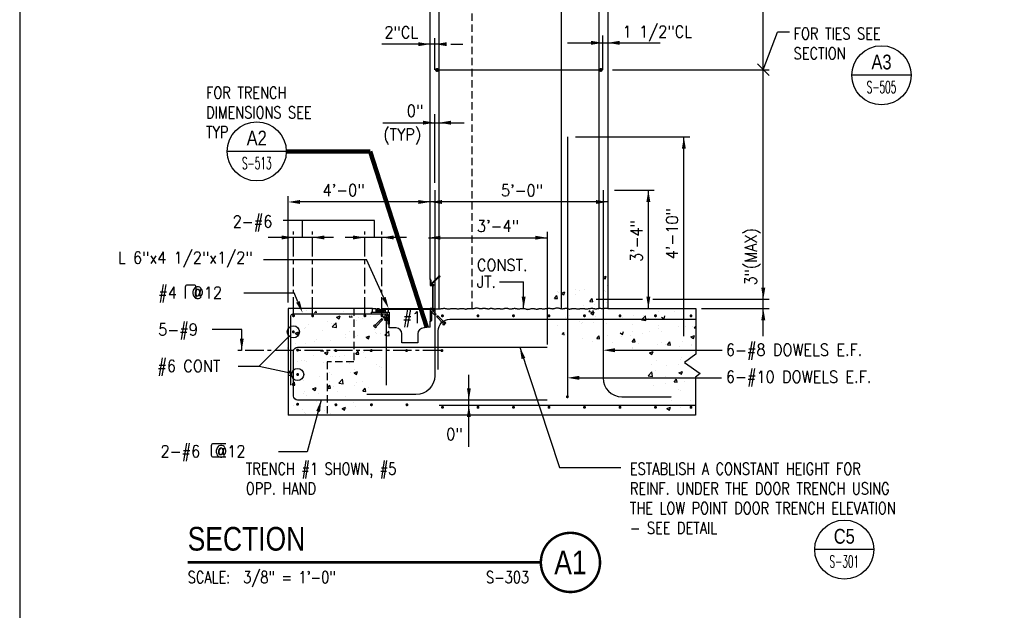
# Model space of a CAD drawing. Header units: inches. Extents: x -9715 to 32893, y -15613 to -1138.
# Tile 79 of 256: x 8929 to 9262, y -9046 to -8847. Entities that reach past the tile are written whole.
import ezdxf
from ezdxf.enums import TextEntityAlignment as Align

# ---------------------------------------------------------------- set-up
doc = ezdxf.new("R2010")
doc.units = ezdxf.units.IN
doc.header["$MEASUREMENT"] = 0
doc.linetypes.add('CENTER', pattern=[2, 1.25, -0.25, 0.25, -0.25])
doc.linetypes.add('HIDDEN', pattern=[0.375, 0.25, -0.125])
doc.layers.get('0').update_dxf_attribs({"color": 252})
doc.layers.get('DEFPOINTS').update_dxf_attribs({"color": 11})
for name, color, linetype in [('S-ANNO-SYMB', 2, 'Continuous'), ('S-ANNO-TEXT', 2, 'Continuous'), ('S1', 2, 'Continuous'), ('S2', 7, 'Continuous'), ('S3', 4, 'Continuous'), ('S5', 1, 'Continuous'), ('S5R', 1, 'Continuous'), ('S6', 1, 'Continuous'), ('S7', 2, 'Continuous'), ('S7R', 2, 'Continuous')]:
    doc.layers.add(name, color=color, linetype=linetype)
doc.styles.add('125', font='romans.shx', dxfattribs={"width": 0.8, "height": 2})
doc.styles.add('DIM', font='ROMANS.shx', dxfattribs={"width": 0.8})
doc.styles.add('FT', font='ROMANS.shx', dxfattribs={"width": 0.8, "height": 0.125})
doc.styles.add('ROMANS', font='ROMANS.shx', dxfattribs={"width": 0.8})
doc.styles.get("Standard").update_dxf_attribs({"font": 'romans.shx', "width": 0.8})
doc.styles.add('TITTEXTL', font='swiss.ttf', dxfattribs={"width": 0.8})
doc.styles.add('TT', font='swiss.ttf', dxfattribs={"width": 0.8, "height": 0.25})
doc.dimstyles.get("Standard").update_dxf_attribs({"dimtxt": 0.18, "dimasz": 0.18, "dimexe": 0.18, "dimexo": 0.0625, "dimgap": 0.09, "dimtad": 0, "dimtih": 1, "dimtoh": 1, "dimdec": 4, "dimzin": 0, "dimdsep": 46, "dimtxsty": 'Standard', "dimcen": 0.09, "dimadec": 0, "dimazin": 0, "dimtfac": 1, "dimtdec": 4, "dimtofl": 0, "dimtmove": 0, "dimatfit": 3, "dimfxl": 1, "dimtolj": 1, "dimtzin": 0, "dimarcsym": 0})

# ---------------------------------------------------------------- blocks, each defined once
blk = doc.blocks.new('*X210')
at = {"color": 0}
for p, q in [((2653.48, 1176.07), (2653.48, 1176.07)), ((2669.53, 1174.78), (2669.53, 1174.78)), ((2678.07, 1172.99), (2679.55, 1174.75)), ((2679.88, 1172.99), (2679.55, 1174.75)), ((2680.17, 1174.94), (2680.17, 1174.94)), ((2700.36, 1168.5), (2703.86, 1169.85)), ((2700.36, 1168.5), (2702.85, 1166.83)), ((2702.85, 1166.82), (2703.87, 1169.84)), ((2706.86, 1173.81), (2706.86, 1173.81)), ((2713, 1168.74), (2713.97, 1169.89)), ((2713, 1168.74), (2715.99, 1168.48)), ((2715.99, 1168.48), (2715.73, 1169.89)), ((2734.96, 1169.57), (2734.96, 1169.57)), ((2745.82, 1168.61), (2745.82, 1168.61)), ((2748.87, 1165.61), (2750.95, 1168.09)), ((2750.95, 1168.09), (2751.28, 1168.48)), ((2751.85, 1165.34), (2751.28, 1168.48)), ((2659.42, 1159.62), (2659.42, 1159.62)), ((2668.92, 1158.14), (2668.92, 1158.14)), ((2671.93, 1161.27), (2671.93, 1161.27)), ((2690.87, 1163.76), (2690.87, 1163.76)), ((2694.89, 1161.88), (2694.89, 1161.88)), ((2695.94, 1158.59), (2699.83, 1162.65)), ((2695.94, 1158.59), (2700.39, 1157.9)), ((2697.29, 1161.95), (2697.29, 1161.95)), ((2700.39, 1157.9), (2699.84, 1162.65)), ((2720.56, 1165.4), (2720.56, 1165.4)), ((2722.45, 1167.92), (2722.45, 1167.92)), ((2726.45, 1166.95), (2726.45, 1166.95)), ((2748.87, 1165.61), (2750.95, 1165.42)), ((2750.95, 1165.42), (2751.85, 1165.34)), ((2658.35, 1152.38), (2661.85, 1153.72)), ((2658.35, 1152.38), (2660.84, 1150.7)), ((2659.68, 1156.24), (2659.68, 1156.24)), ((2660.84, 1150.7), (2661.85, 1153.72)), ((2668.13, 1156.94), (2668.13, 1156.94)), ((2686.37, 1155.11), (2686.37, 1155.11)), ((2709.27, 1150.97), (2709.27, 1150.97)), ((2709.29, 1148.2), (2709.29, 1148.2)), ((2713.06, 1153.98), (2713.06, 1153.98)), ((2719.95, 1148.76), (2719.95, 1148.76)), ((2721.81, 1149.84), (2721.81, 1149.84)), ((2730.21, 1148.37), (2733.71, 1149.72)), ((2730.21, 1148.37), (2732.7, 1146.69)), ((2732.7, 1146.69), (2733.71, 1149.71)), ((2738.43, 1155.98), (2738.43, 1155.98)), ((2739.76, 1152.86), (2739.76, 1152.86)), ((2740.75, 1152.34), (2740.75, 1152.34)), ((2745.21, 1151.96), (2745.21, 1151.96)), ((2749.3, 1150.32), (2750.95, 1152.03)), ((2749.3, 1150.32), (2750.95, 1150.06)), ((2750.95, 1152.03), (2753.2, 1154.37)), ((2750.95, 1150.06), (2753.75, 1149.63)), ((2753.75, 1149.62), (2753.2, 1154.37)), ((2766.45, 1151.73), (2766.45, 1151.73)), ((2658.78, 1141.55), (2658.78, 1141.55)), ((2668.31, 1141.49), (2668.31, 1141.49)), ((2677.72, 1144.04), (2677.72, 1144.04)), ((2680.11, 1145.96), (2680.11, 1145.96)), ((2694.28, 1145.24), (2694.28, 1145.24)), ((2757.52, 1138.48), (2757.52, 1138.48)), ((2651.2, 1137.15), (2651.17, 1137.31)), ((2651.17, 1137.15), (2651.2, 1137.15)), ((2676.64, 1129.56), (2676.64, 1129.56)), ((2684.08, 1134.27), (2684.58, 1134.87)), ((2684.08, 1134.27), (2687.07, 1134.01)), ((2687.07, 1134.01), (2686.91, 1134.87)), ((2688.2, 1132.25), (2691.7, 1133.59)), ((2688.2, 1132.25), (2690.68, 1130.57)), ((2690.69, 1130.57), (2691.7, 1133.59)), ((2693.67, 1128.59), (2693.67, 1128.59)), ((2696.14, 1128.48), (2696.14, 1128.48)), ((2699.2, 1128.47), (2699.2, 1128.47)), ((2703.33, 1128.43), (2703.33, 1128.43)), ((2708.66, 1130.12), (2708.66, 1130.12)), ((2719.35, 1132.12), (2719.35, 1132.12)), ((2719.94, 1131.13), (2722.35, 1134.01)), ((2719.94, 1131.13), (2722.93, 1130.87)), ((2722.93, 1130.87), (2722.35, 1134)), ((2727.59, 1132.62), (2727.59, 1132.62)), ((2728.36, 1133.47), (2728.36, 1133.47)), ((2660.49, 1123.97), (2660.49, 1123.97)), ((2664.56, 1124.32), (2664.56, 1124.32)), ((2667.7, 1124.85), (2667.7, 1124.85)), ((2670.05, 1123.46), (2670.05, 1123.46)), ((2687.18, 1122.85), (2687.18, 1122.85)), ((2713.87, 1121.72), (2713.87, 1121.72)), ((2730.02, 1127.31), (2730.02, 1127.31)), ((2740.56, 1120.59), (2740.56, 1120.59)), ((2743.99, 1118.67), (2743.99, 1118.67)), ((2651.17, 1111.93), (2653.1, 1113.94)), ((2651.17, 1109.58), (2653.65, 1109.2)), ((2653.65, 1109.19), (2653.1, 1113.94)), ((2667.1, 1108.2), (2667.1, 1108.2)), ((2682.99, 1108.76), (2682.99, 1108.76)), ((2693.07, 1111.95), (2693.07, 1111.95)), ((2695.5, 1110.4), (2695.5, 1110.4)), ((2714.44, 1112.9), (2714.44, 1112.9)), ((2718.04, 1112.11), (2721.54, 1113.46)), ((2718.04, 1112.11), (2720.53, 1110.44)), ((2718.74, 1115.47), (2718.74, 1115.47)), ((2720.53, 1110.43), (2721.54, 1113.46)), ((2746.02, 1117.05), (2746.02, 1117.05)), ((2651.41, 1104.6), (2651.41, 1104.6)), ((2655.15, 1099.8), (2656.79, 1101.75)), ((2655.15, 1099.8), (2656.79, 1099.66)), ((2656.79, 1101.75), (2657.56, 1102.67)), ((2656.79, 1099.66), (2658.14, 1099.54)), ((2658.14, 1099.54), (2657.56, 1102.67)), ((2666.69, 1104.15), (2666.69, 1104.15)), ((2691.01, 1096.66), (2693.42, 1099.53)), ((2693.38, 1103.02), (2693.38, 1103.02)), ((2694, 1096.4), (2693.43, 1099.53)), ((2697.14, 1098.63), (2697.14, 1098.63)), ((2702.57, 1101.61), (2706.46, 1105.67)), ((2702.57, 1101.61), (2707.02, 1100.92)), ((2707.02, 1100.92), (2706.46, 1105.67)), ((2718.13, 1098.83), (2718.13, 1098.83)), ((2720.07, 1101.89), (2720.07, 1101.89)), ((2726.3, 1103.64), (2726.3, 1103.64)), ((2666.49, 1091.56), (2666.49, 1091.56)), ((2667.98, 1093.63), (2667.98, 1093.63)), ((2669.83, 1089.04), (2669.83, 1089.04)), ((2676.03, 1095.99), (2679.53, 1097.33)), ((2676.03, 1095.99), (2678.52, 1094.31)), ((2678.52, 1094.31), (2679.53, 1097.33)), ((2682.35, 1090.68), (2682.35, 1090.68)), ((2691.01, 1096.66), (2694, 1096.4)), ((2692.46, 1095.31), (2692.46, 1095.31)), ((2701.29, 1093.18), (2701.29, 1093.18)), ((2726.88, 1093.52), (2729.29, 1096.4)), ((2726.88, 1093.52), (2729.87, 1093.26)), ((2729.87, 1093.26), (2729.29, 1096.4)), ((2732.86, 1097.33), (2732.86, 1097.33)), ((2656.95, 1078.6), (2656.95, 1078.6)), ((2679.96, 1082.65), (2679.96, 1082.65)), ((2691.85, 1078.66), (2691.85, 1078.66)), ((2709.12, 1087.66), (2709.12, 1087.66)), ((2717.52, 1082.18), (2717.52, 1082.18)), ((2656.68, 1069.31), (2656.68, 1069.31)), ((2665.88, 1074.91), (2665.88, 1074.91)), ((2667.49, 1071.88), (2667.49, 1071.88)), ((2669.2, 1070.96), (2669.2, 1070.96)), ((2683.64, 1077.47), (2683.64, 1077.47)), ((2688.13, 1073.46), (2688.13, 1073.46)), ((2694.19, 1070.75), (2694.19, 1070.75)), ((2705.88, 1075.86), (2709.38, 1077.2)), ((2705.88, 1075.86), (2708.36, 1074.18)), ((2708.37, 1074.18), (2709.38, 1077.2)), ((2710.33, 1076.34), (2710.33, 1076.34)), ((2719.71, 1077.61), (2719.71, 1077.61))]:
    blk.add_line(p, q, dxfattribs=at)
blk = doc.blocks.new('*X211')
at = {"color": 0}
for p, q in [((2970.44, 1209), (2973.61, 1210.22)), ((2970.44, 1208.65), (2972.6, 1207.2)), ((2972.6, 1207.19), (2973.61, 1210.22)), ((2974.57, 1201.11), (2974.57, 1201.11)), ((2921.24, 1187.53), (2923.65, 1190.4)), ((2924.23, 1187.26), (2923.65, 1190.4)), ((2924.06, 1194.46), (2924.06, 1194.46)), ((2925.58, 1193.3), (2925.58, 1193.3)), ((2928.1, 1192.75), (2931.6, 1194.09)), ((2928.1, 1192.75), (2930.59, 1191.07)), ((2930.59, 1191.07), (2931.6, 1194.09)), ((2942.54, 1191.01), (2942.54, 1191.01)), ((2942.99, 1196.95), (2942.99, 1196.95)), ((2946.28, 1195.93), (2946.28, 1195.93)), ((2951.25, 1196.82), (2951.25, 1196.82)), ((2971.7, 1196.02), (2971.7, 1196.02)), ((2972.97, 1194.8), (2972.97, 1194.8)), ((2921.24, 1187.53), (2924.23, 1187.27)), ((2950.64, 1180.17), (2950.64, 1180.17)), ((2957.11, 1184.39), (2959.52, 1187.26)), ((2957.11, 1184.39), (2960.09, 1184.13)), ((2960.1, 1184.13), (2959.52, 1187.26)), ((2961.42, 1181.39), (2961.42, 1181.39)), ((2973.94, 1183.04), (2973.94, 1183.04)), ((2932.48, 1168.51), (2932.48, 1168.51)), ((2936.54, 1170.38), (2936.54, 1170.38)), ((2956.12, 1174.19), (2957.01, 1175.12)), ((2956.12, 1174.19), (2960.57, 1173.5)), ((2957.94, 1172.62), (2961.45, 1173.96)), ((2957.94, 1172.62), (2960.43, 1170.94)), ((2960.57, 1173.5), (2960.37, 1175.23)), ((2960.43, 1170.94), (2961.45, 1173.96)), ((2961.64, 1173.51), (2961.64, 1173.51)), ((2963.23, 1169.25), (2963.23, 1169.25)), ((2989.92, 1168.12), (2989.92, 1168.12)), ((3001.26, 1170.48), (3001.26, 1170.48)), ((3010.05, 1166.51), (3013.38, 1169.98)), ((3011.3, 1169.97), (3011.3, 1169.97)), ((3013.78, 1166.51), (3013.38, 1169.97)), ((3023.81, 1171.62), (3023.81, 1171.62)), ((3026.93, 1174), (3026.93, 1174)), ((3029.8, 1168.61), (3032.29, 1166.93)), ((3032.29, 1166.93), (3033.3, 1169.95)), ((3042.75, 1174.11), (3042.75, 1174.11)), ((3052.19, 1177.2), (3052.19, 1177.2)), ((2924.36, 1160.01), (2924.36, 1160.01)), ((2947.08, 1163.66), (2947.08, 1163.66)), ((2948.26, 1161.67), (2948.26, 1161.67)), ((2950.03, 1163.53), (2950.03, 1163.53)), ((2960.78, 1163.32), (2960.78, 1163.32)), ((2973.77, 1162.53), (2973.77, 1162.53)), ((2975.29, 1166.73), (2975.29, 1166.73)), ((2979.72, 1165.81), (2979.72, 1165.81)), ((3000.47, 1161.41), (3000.47, 1161.41)), ((3009.48, 1165.92), (3010.05, 1166.51)), ((3009.48, 1165.92), (3013.93, 1165.23)), ((3013.93, 1165.23), (3013.78, 1166.51)), ((3016.61, 1166.99), (3016.61, 1166.99)), ((3027.16, 1160.28), (3027.16, 1160.28)), ((3043.31, 1165.87), (3043.31, 1165.87)), ((3047.05, 1158.7), (3047.05, 1158.7)), ((3051.58, 1160.55), (3051.58, 1160.55)), ((3053.85, 1159.15), (3053.85, 1159.15)), ((3061.17, 1158.54), (3061.17, 1158.54)), ((3062.85, 1157.64), (3064.46, 1159.33)), ((2929.03, 1150.93), (2930.59, 1152.79)), ((2931.04, 1150.38), (2930.59, 1152.79)), ((2964.04, 1146.78), (2966.45, 1149.65)), ((2967.03, 1146.52), (2966.45, 1149.65)), ((2974.68, 1150.08), (2974.68, 1150.08)), ((2987.79, 1152.49), (2990.28, 1150.81)), ((2988.73, 1148.69), (2988.73, 1148.69)), ((2990.28, 1150.81), (2991.29, 1153.83)), ((2998.14, 1150.25), (2998.14, 1150.25)), ((3000.65, 1153.83), (3000.65, 1153.83)), ((3010.66, 1151.89), (3010.66, 1151.89)), ((3017.89, 1153.69), (3017.89, 1153.69)), ((3026.32, 1157.35), (3026.32, 1157.35)), ((3029.6, 1154.39), (3029.6, 1154.39)), ((3059.65, 1148.48), (3063.15, 1149.83)), ((3059.65, 1148.48), (3062.13, 1146.8)), ((3062.13, 1146.8), (3063.15, 1149.82)), ((3062.85, 1157.64), (3064.46, 1157.39)), ((2949.43, 1146.88), (2949.43, 1146.88)), ((2959.57, 1143.68), (2959.57, 1143.68)), ((2964.04, 1146.78), (2967.03, 1146.52)), ((2966.56, 1146.09), (2966.56, 1146.09)), ((2979.98, 1142.71), (2979.98, 1142.71)), ((2999.91, 1143.64), (3002.32, 1146.52)), ((2999.91, 1143.64), (3002.89, 1143.38)), ((3002.9, 1143.38), (3002.32, 1146.51)), ((3006.67, 1141.58), (3006.67, 1141.58)), ((3025.72, 1140.71), (3025.72, 1140.71)), ((3029.87, 1142.71), (3029.87, 1142.71)), ((3033.36, 1140.45), (3033.36, 1140.45)), ((3035.77, 1140.51), (3038.18, 1143.38)), ((3035.77, 1140.51), (3038.76, 1140.24)), ((3038.76, 1140.24), (3038.18, 1143.38)), ((3048.02, 1138.82), (3048.02, 1138.82)), ((3050.97, 1143.91), (3050.97, 1143.91)), ((3059.03, 1147.72), (3059.03, 1147.72)), ((3060.05, 1139.32), (3060.05, 1139.32)), ((3060.54, 1140.47), (3060.54, 1140.47)), ((3000.04, 1137.19), (3000.04, 1137.19)), ((3000.71, 1137.71), (3000.71, 1137.71)), ((3016.44, 1134.67), (3016.44, 1134.67)), ((3017.63, 1132.35), (3021.14, 1133.7)), ((3017.63, 1132.35), (3020.12, 1130.68)), ((3020.12, 1130.67), (3021.14, 1133.7)), ((3019.81, 1120.21), (3019.81, 1120.21)), ((3025.11, 1124.06), (3025.11, 1124.06)), ((3034.87, 1119.1), (3034.87, 1119.1)), ((3047.38, 1120.75), (3047.38, 1120.75)), ((3048.97, 1125.22), (3048.97, 1125.22)), ((3050.36, 1127.26), (3050.36, 1127.26)), ((3016.11, 1108.94), (3020.01, 1112.99)), ((3016.11, 1108.94), (3020.56, 1108.25)), ((3020.56, 1108.24), (3020.01, 1112.99)), ((3023.62, 1114.9), (3023.62, 1114.9)), ((3034.16, 1108.19), (3034.16, 1108.19)), ((3047.48, 1112.22), (3050.98, 1113.57)), ((3047.48, 1112.22), (3049.97, 1110.55)), ((3049.75, 1110.62), (3049.75, 1110.62)), ((3049.97, 1110.54), (3050.98, 1113.57)), ((3050.31, 1113.77), (3050.31, 1113.77)), ((3021.71, 1099.38), (3021.71, 1099.38)), ((3024.5, 1107.42), (3024.5, 1107.42)), ((3034.23, 1101.03), (3034.23, 1101.03)), ((3042.71, 1102.9), (3045.12, 1105.77)), ((3042.71, 1102.9), (3045.7, 1102.63)), ((3045.7, 1102.63), (3045.12, 1105.77)), ((3053.17, 1103.52), (3053.17, 1103.52)), ((3060.85, 1107.06), (3060.85, 1107.06)), ((3040.36, 1088.36), (3040.36, 1088.36)), ((3046.9, 1095.38), (3046.9, 1095.38)), ((3049.15, 1093.97), (3049.15, 1093.97)), ((3040.01, 1083.8), (3040.01, 1083.8)), ((3058.89, 1084.4), (3058.89, 1084.4)), ((3035.31, 1075.97), (3038.82, 1077.31)), ((3035.31, 1075.97), (3037.8, 1074.29)), ((3037.8, 1074.29), (3038.82, 1077.31)), ((3048.54, 1077.33), (3048.54, 1077.33))]:
    blk.add_line(p, q, dxfattribs=at)
blk = doc.blocks.new('SECTION_INFO')
at = {"style": 'TT', "width": 0.8}
blk.add_attdef('SECTION_TITLE', text='', height=0.25, dxfattribs=at).set_placement((0, 0.375), align=Align.TOP_LEFT)
at = {"style": 'FT', "width": 0.8}
blk.add_attdef('SCALE', (0, -0.21875), '', height=0.125, dxfattribs=at)
blk = doc.blocks.new('T-BULB_R')
at = {"const_width": 0.02604}
for points in [[(0.625, 0, 1), (0, 0, 1)], [(0.625, 0, -1), (0, 0, -1)]]:
    blk.add_lwpolyline(points, format="xyb", dxfattribs=at)
at = {"style": 'TT', "width": 0.8}
blk.add_attdef('SECTION_#', text='', height=0.25, dxfattribs=at).set_placement((0.3125, 0), align=Align.MIDDLE)
at = {"style": 'FT', "width": 0.8}
blk.add_attdef('SHEET_FROM', text='', height=0.125, dxfattribs=at).set_placement((-0.125, -0.21875), align=Align.RIGHT)
blk = doc.blocks.new('Anno_Section_A2')
at = {"color": 0, "linetype": 'ByBlock', "lineweight": -2}
blk.add_line((2.5, 0), (-2.5, 0), dxfattribs=at)
blk.add_circle((0, 0), 2.5, dxfattribs=at)
at = {"color": 0, "linetype": 'ByBlock', "lineweight": -2, "style": 'ROMANS', "width": 0.8}
blk.add_attdef('NUMBER', text='', height=1, dxfattribs=at).set_placement((0, 0.5), align=Align.CENTER)
blk.add_attdef('SHEET', text='', height=0.75, dxfattribs=at).set_placement((0, -0.5), align=Align.TOP_CENTER)
blk = doc.blocks.new('*X401')
at = {"color": 0}
for p, q in [((3511.5, 1979.1), (3514.8, 1982.4)), ((3511.6, 1980.3), (3513.6, 1982.3)), ((3512.2, 1977.5), (3516.4, 1981.7)), ((3512.7, 1977), (3516.9, 1981.2)), ((3514.4, 1976.4), (3517.5, 1979.5)), ((3515.8, 1976.7), (3517.2, 1978.1))]:
    blk.add_line(p, q, dxfattribs=at)
blk = doc.blocks.new('*X400')
at = {"color": 0}
for p, q in [((3517.5, 1988.4), (3520.3, 1991.2)), ((3517.9, 1986.6), (3522, 1990.7)), ((3518.4, 1986), (3522.7, 1990.2)), ((3519.9, 1985.2), (3523.4, 1988.8)), ((3521, 1985.2), (3523.4, 1987.7))]:
    blk.add_line(p, q, dxfattribs=at)

msp = doc.modelspace()

# ---------------------------------------------------------------- linework, layer by layer
at = {"layer": 'DEFPOINTS'}
msp.add_lwpolyline([(8928.87507, -9164.20578), (9888.87507, -9164.20578), (9888.87507, -8508.86178), (8928.87507, -8508.86178)], close=True, dxfattribs=at)
at = {"layer": 'S-ANNO-SYMB', "const_width": 0.896}
msp.add_lwpolyline([(8985.65015, -9030.21617), (9105.01709, -9030.21617)], dxfattribs=at)
at = {"layer": 'S-ANNO-TEXT', "ltscale": 20}
for points in [[(8984.96189, -8941.04364), (8984.96189, -8937.02554, -0.414213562), (8985.62856, -8936.35887), (8987.7231, -8936.35887, -0.414213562), (8988.38977, -8937.02554), (8988.38977, -8941.04364)], [(8998.55317, -8994.68815), (8994.39785, -8994.68815, -0.414213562), (8993.73118, -8994.02148), (8993.73118, -8990.65281, -0.414213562), (8994.39785, -8989.98614), (8998.55317, -8989.98614)]]:
    msp.add_lwpolyline(points, format="xyb", dxfattribs=at)
at = {"layer": 'S1', "color": 3}
for p, q in [((9127.5967, -8762.49847), (9127.5967, -8944.38674)), ((9019.5967, -8944.38674), (9019.5967, -8980.38674)), ((9048.0946, -8944.38674), (9019.5967, -8944.38674)), ((9067.5967, -8944.63838), (9068.59271, -8944.63838)), ((9127.5967, -8944.38674), (9157.35999, -8944.38674)), ((9157.28297, -8980.38674), (9019.5967, -8980.38674))]:
    msp.add_line(p, q, dxfattribs=at)
at = {"layer": 'S1', "linetype": 'HIDDEN', "ltscale": 10}
msp.add_line((9032.76857, -8962.38674), (9032.76857, -8980.38674), dxfattribs=at)
at = {"layer": 'S1', "color": 3}
for points in [[(9067.5967, -8934.57278), (9067.5967, -8702.18361), (9127.5967, -8702.18361), (9127.5967, -8739.19924)], [(9067.5967, -8950.71486), (9067.5967, -8948.66462)], [(9063.43263, -8956.02736), (9058.07326, -8956.02736)]]:
    msp.add_lwpolyline(points, dxfattribs=at)
at = {"layer": 'S1', "linetype": 'HIDDEN', "ltscale": 10}
for points in [[(9081.70607, -8702.18361), (9081.70607, -8944.44264)], [(9041.76857, -8944.38674), (9041.76857, -8962.38674), (9032.76857, -8962.38674)]]:
    msp.add_lwpolyline(points, dxfattribs=at)
at = {"layer": 'S1', "color": 1}
msp.add_lwpolyline([(9068.59394, -8944.39164), (9068.67865, -8944.3886), (9068.89118, -8944.39647), (9069.09913, -8944.41713), (9069.30439, -8944.44612), (9069.50884, -8944.47902), (9069.71437, -8944.51139), (9069.92286, -8944.53877), (9070.1362, -8944.55673), (9070.35627, -8944.56084), (9070.58424, -8944.54815), (9070.8184, -8944.52173), (9071.05634, -8944.48616), (9071.29562, -8944.44601), (9071.53382, -8944.40587), (9071.76852, -8944.3703), (9071.9973, -8944.34388), (9072.21773, -8944.33118), (9072.42813, -8944.33531), (9072.62977, -8944.35343), (9072.82469, -8944.38124), (9073.01488, -8944.41443), (9073.20239, -8944.4487), (9073.38922, -8944.47974), (9073.5774, -8944.50325), (9073.76895, -8944.51491), (9073.96539, -8944.51177), (9074.16627, -8944.49625), (9074.37065, -8944.47212), (9074.5776, -8944.44314), (9074.78615, -8944.41309), (9074.99538, -8944.38573), (9075.20435, -8944.36482), (9075.4121, -8944.35415), (9075.61792, -8944.35628), (9075.82198, -8944.36904), (9076.02471, -8944.38907), (9076.22649, -8944.413), (9076.42773, -8944.43747), (9076.62883, -8944.45911), (9076.83021, -8944.47456), (9077.03226, -8944.48046), (9077.23509, -8944.47458), (9077.43766, -8944.45929), (9077.63861, -8944.43807), (9077.8366, -8944.41443), (9078.03027, -8944.39187), (9078.2183, -8944.37388), (9078.39932, -8944.36397), (9078.57199, -8944.36563), (9078.73532, -8944.38111), (9078.88977, -8944.40762), (9079.03614, -8944.44112), (9079.17524, -8944.47759), (9079.30788, -8944.51298), (9079.43485, -8944.54326), (9079.55699, -8944.56438), (9079.67508, -8944.57232), (9079.79014, -8944.56438), (9079.90399, -8944.54326), (9080.01865, -8944.51298), (9080.13614, -8944.47759), (9080.25847, -8944.44112), (9080.38767, -8944.40762), (9080.52576, -8944.38111), (9080.67475, -8944.36563), (9080.83584, -8944.3639), (9081.0069, -8944.37335), (9081.18496, -8944.39005), (9081.36706, -8944.41013), (9081.55023, -8944.42966), (9081.73152, -8944.44475), (9081.90796, -8944.45151), (9082.0766, -8944.44601), (9082.23531, -8944.42574), (9082.3854, -8944.39362), (9082.52904, -8944.35397), (9082.66836, -8944.31109), (9082.80553, -8944.26928), (9082.9427, -8944.23286), (9083.08202, -8944.20613), (9083.22565, -8944.19339), (9083.37527, -8944.19754), (9083.53069, -8944.21582), (9083.69122, -8944.24405), (9083.85619, -8944.27808), (9084.02494, -8944.31371), (9084.19678, -8944.34679), (9084.37104, -8944.37315), (9084.54706, -8944.3886), (9084.72422, -8944.3903), (9084.90219, -8944.3807), (9085.08069, -8944.36357), (9085.25947, -8944.34267), (9085.43825, -8944.32176), (9085.61675, -8944.30463), (9085.79472, -8944.29503), (9085.97188, -8944.29673), (9086.14783, -8944.31219), (9086.32163, -8944.33854), (9086.49219, -8944.37162), (9086.65844, -8944.40726), (9086.81931, -8944.44128), (9086.97371, -8944.46951), (9087.12058, -8944.48779), (9087.25882, -8944.49194), (9087.38791, -8944.47927), (9087.50946, -8944.45301), (9087.62562, -8944.41787), (9087.73855, -8944.37855), (9087.8504, -8944.33977), (9087.96333, -8944.30624), (9088.0795, -8944.28267), (9088.20104, -8944.27377), (9088.32971, -8944.2827), (9088.46551, -8944.30642), (9088.60804, -8944.34038), (9088.7569, -8944.37999), (9088.91168, -8944.42067), (9089.07199, -8944.45785), (9089.23741, -8944.48696), (9089.40755, -8944.50343), (9089.58175, -8944.50412), (9089.75837, -8944.49176), (9089.93553, -8944.47052), (9090.11134, -8944.44458), (9090.28393, -8944.41809), (9090.45139, -8944.39524), (9090.61185, -8944.38019), (9090.76343, -8944.37711), (9090.90502, -8944.38875), (9091.03866, -8944.4121), (9091.16719, -8944.44271), (9091.29343, -8944.47615), (9091.42021, -8944.50798), (9091.55035, -8944.53375), (9091.68669, -8944.54902), (9091.83205, -8944.54936), (9091.98854, -8944.53191), (9092.1554, -8944.5002), (9092.33115, -8944.45933), (9092.5143, -8944.41443), (9092.70338, -8944.37061), (9092.8969, -8944.33298), (9093.09338, -8944.30665), (9093.29135, -8944.29674), (9093.48942, -8944.30663), (9093.68669, -8944.3328), (9093.88234, -8944.37001), (9094.07557, -8944.413), (9094.26557, -8944.45653), (9094.45153, -8944.49535), (9094.63264, -8944.52422), (9094.80809, -8944.53787), (9094.97738, -8944.53276), (9095.14114, -8944.51204), (9095.30032, -8944.48055), (9095.45587, -8944.44314), (9095.60873, -8944.40466), (9095.75983, -8944.36994), (9095.91013, -8944.34383), (9096.06056, -8944.33118), (9096.21218, -8944.33529), (9096.3665, -8944.35325), (9096.52512, -8944.38064), (9096.68967, -8944.413), (9096.86176, -8944.4459), (9097.043, -8944.4749), (9097.23502, -8944.49555), (9097.43942, -8944.50343), (9097.65691, -8944.49562), (9097.8845, -8944.47544), (9098.11828, -8944.44772), (9098.35436, -8944.41731), (9098.58881, -8944.38905), (9098.81775, -8944.36779), (9099.03726, -8944.35837), (9099.24344, -8944.36563), (9099.43363, -8944.39261), (9099.61023, -8944.43507), (9099.77687, -8944.48694), (9099.93717, -8944.54218), (9100.09479, -8944.59473), (9100.25334, -8944.63853), (9100.41648, -8944.66753), (9100.58783, -8944.67567), (9100.77001, -8944.659), (9100.96163, -8944.62202), (9101.16024, -8944.57131), (9101.36344, -8944.51347), (9101.56878, -8944.45509), (9101.77386, -8944.40277), (9101.97625, -8944.3631), (9102.17352, -8944.34267), (9102.36376, -8944.34599), (9102.54714, -8944.36922), (9102.72432, -8944.40645), (9102.89598, -8944.45175), (9103.0628, -8944.49921), (9103.22544, -8944.5429), (9103.38458, -8944.5769), (9103.54089, -8944.59529), (9103.69493, -8944.59394), (9103.84682, -8944.57591), (9103.99656, -8944.54604), (9104.14414, -8944.50917), (9104.28957, -8944.47014), (9104.43284, -8944.43381), (9104.57396, -8944.40502), (9104.71292, -8944.3886), (9104.85009, -8944.38788), (9104.98726, -8944.40008), (9105.12658, -8944.42089), (9105.27021, -8944.44601), (9105.42031, -8944.47113), (9105.57902, -8944.49194), (9105.7485, -8944.50414), (9105.93092, -8944.50343), (9106.12753, -8944.48697), (9106.33614, -8944.45785), (9106.55363, -8944.42067), (9106.77691, -8944.37999), (9107.00288, -8944.34038), (9107.22845, -8944.30643), (9107.45052, -8944.2827), (9107.66598, -8944.27377), (9107.87246, -8944.28261), (9108.07031, -8944.30571), (9108.26062, -8944.33796), (9108.44447, -8944.37425), (9108.62293, -8944.40946), (9108.79708, -8944.43848), (9108.968, -8944.45619), (9109.13677, -8944.4575), (9109.30444, -8944.43906), (9109.47197, -8944.40475), (9109.64031, -8944.36021), (9109.8104, -8944.31109), (9109.98319, -8944.26305), (9110.15961, -8944.22174), (9110.34061, -8944.19281), (9110.52713, -8944.18191), (9110.71973, -8944.19281), (9110.91744, -8944.22174), (9111.11893, -8944.26305), (9111.32284, -8944.31109), (9111.52783, -8944.36021), (9111.73255, -8944.40475), (9111.93566, -8944.43906), (9112.1358, -8944.4575), (9112.33181, -8944.45624), (9112.52324, -8944.43884), (9112.70983, -8944.41067), (9112.8913, -8944.37712), (9113.06738, -8944.34356), (9113.23781, -8944.3154), (9113.40231, -8944.29799), (9113.56062, -8944.29674), (9113.71274, -8944.31519), (9113.85973, -8944.34966), (9114.00296, -8944.39463), (9114.14377, -8944.44458), (9114.28349, -8944.49398), (9114.42349, -8944.53734), (9114.5651, -8944.56912), (9114.70967, -8944.58381), (9114.85838, -8944.57768), (9115.01166, -8944.5542), (9115.16979, -8944.51861), (9115.33303, -8944.47615), (9115.50167, -8944.43209), (9115.67596, -8944.39165), (9115.85617, -8944.36009), (9116.04257, -8944.34267), (9116.23513, -8944.343), (9116.43253, -8944.35828), (9116.63317, -8944.38405), (9116.83542, -8944.41587), (9117.03767, -8944.44931), (9117.23831, -8944.47992), (9117.43571, -8944.50327), (9117.62827, -8944.51491), (9117.81481, -8944.51179), (9117.99596, -8944.49643), (9118.17281, -8944.47272), (9118.34642, -8944.44458), (9118.51788, -8944.41589), (9118.68827, -8944.39057), (9118.85865, -8944.37252), (9119.03011, -8944.36563), (9119.20363, -8944.37252), (9119.37985, -8944.39057), (9119.5593, -8944.41589), (9119.74252, -8944.44458), (9119.93005, -8944.47272), (9120.12243, -8944.49643), (9120.32019, -8944.51179), (9120.52388, -8944.51491), (9120.73362, -8944.50322), (9120.94795, -8944.47956), (9121.16497, -8944.4481), (9121.38279, -8944.413), (9121.59954, -8944.37844), (9121.81333, -8944.34859), (9122.02227, -8944.32762), (9122.22447, -8944.3197), (9122.41853, -8944.3276), (9122.60492, -8944.34841), (9122.78457, -8944.37783), (9122.95843, -8944.41156), (9123.12744, -8944.4453), (9123.29255, -8944.47472), (9123.4547, -8944.49553), (9123.61483, -8944.50343), (9123.77379, -8944.49551), (9123.93207, -8944.47454), (9124.09009, -8944.44469), (9124.24824, -8944.41013), (9124.40693, -8944.37503), (9124.56657, -8944.34356), (9124.72755, -8944.3199), (9124.89028, -8944.30822), (9125.05497, -8944.31122), (9125.22108, -8944.3258), (9125.38786, -8944.34738), (9125.55457, -8944.37137), (9125.72048, -8944.39322), (9125.88483, -8944.40833), (9126.0469, -8944.41215), (9126.20594, -8944.40008), (9126.36183, -8944.36991), (9126.51691, -8944.32882), (9126.67415, -8944.28634), (9126.83653, -8944.25201), (9127.00701, -8944.23535), (9127.18855, -8944.24589), (9127.38412, -8944.29318), (9127.5967, -8944.38674)], dxfattribs=at)
at = {"layer": 'S1', "color": 2}
msp.add_lwpolyline([(9157.35999, -8944.38674), (9157.35999, -8959.7746), (9153.60952, -8962.65893), (9158.8573, -8966.3299), (9157.28297, -8967.64096), (9157.28297, -8980.38674)], dxfattribs=at)
at = {"layer": 'S1', "color": 3}
for points in [[(9058.07326, -8956.02736), (9058.07326, -8952.96486, 0.414213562), (9056.07326, -8950.96486), (9053.76857, -8950.96486), (9053.7565, -8949.67118)], [(9067.5967, -8950.71486), (9065.43263, -8950.96486, 0.414213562), (9063.43263, -8952.96486), (9063.43263, -8956.02736)]]:
    msp.add_lwpolyline(points, format="xyb", dxfattribs=at)
at = {"layer": 'S2', "color": 4}
for p, q in [((9067.5967, -8934.57278), (9067.5967, -8936.5859)), ((9067.84834, -8934.82442), (9067.84834, -8936.08262)), ((9067.85691, -8936.14774), (9070.50212, -8933.50254)), ((9068.03485, -8936.32568), (9070.68005, -8933.68047)), ((9070.41315, -8933.41357), (9070.59109, -8933.23563)), ((9070.76902, -8933.76944), (9070.41315, -8933.41357)), ((9070.94696, -8933.59151), (9070.59109, -8933.23563)), ((9070.76902, -8933.76944), (9070.94696, -8933.59151)), ((9067.5967, -8936.5859), (9068.8549, -8936.5859)), ((9068.09998, -8936.33426), (9068.8549, -8936.33426)), ((9068.47744, -8944.63838), (9068.47744, -8936.5859)), ((9068.60326, -8944.63838), (9068.60326, -8936.5859)), ((9068.8549, -8936.33426), (9068.8549, -8936.5859)), ((9048.0946, -8944.38674), (9049.3528, -8944.38674)), ((9048.0946, -8945.64494), (9048.0946, -8944.38674)), ((9049.3528, -8945.64494), (9049.3528, -8944.38674)), ((9051.99502, -8944.38674), (9068.2258, -8944.38674)), ((9051.99502, -8944.63838), (9051.99502, -8944.38674)), ((9051.99502, -8944.63838), (9067.5967, -8944.63838)), ((9052.4983, -8945.64494), (9052.4983, -8944.63838)), ((9053.50486, -8945.64494), (9053.50486, -8944.63838)), ((9067.5967, -8944.63838), (9067.5967, -8948.66462)), ((9067.5967, -8944.63838), (9068.72908, -8944.63838)), ((9067.5967, -8944.63838), (9068.8549, -8944.63838)), ((9068.2258, -8944.63838), (9068.2258, -8944.38674)), ((9068.8549, -8945.14166), (9068.8549, -8944.63838)), ((9047.71714, -8945.64494), (9053.7565, -8945.64494)), ((9047.71714, -8945.64494), (9047.71714, -8945.89658)), ((9047.96878, -8946.14822), (9053.00158, -8946.14822)), ((9048.95686, -8950.0887), (9051.16089, -8947.88467)), ((9049.31274, -8950.44457), (9051.51676, -8948.24054)), ((9051.77729, -8947.26827), (9052.89734, -8946.14822)), ((9052.13317, -8947.62414), (9053.25322, -8946.50409)), ((9053.25322, -8946.39986), (9053.25322, -8949.41954)), ((9053.7565, -8945.64494), (9053.7565, -8949.67118)), ((9068.09998, -8945.3933), (9068.09998, -8948.41298)), ((9069.22003, -8946.61758), (9068.09998, -8945.49753)), ((9068.35162, -8945.14166), (9068.8549, -8945.14166)), ((9069.5759, -8946.26171), (9068.45585, -8945.14166)), ((9072.04046, -8949.43801), (9069.83643, -8947.23398)), ((9072.39633, -8949.08214), (9070.1923, -8946.87811)), ((9048.42305, -8950.26663), (9048.77893, -8949.91076)), ((9049.1348, -8950.97838), (9048.42305, -8950.26663)), ((9049.49067, -8950.62251), (9048.77893, -8949.91076)), ((9049.49067, -8950.62251), (9049.1348, -8950.97838)), ((9053.50486, -8949.67118), (9053.7565, -8949.67118)), ((9067.5967, -8948.66462), (9067.84834, -8948.66462)), ((9071.86252, -8949.61595), (9072.57427, -8948.9042)), ((9072.21839, -8949.97182), (9071.86252, -8949.61595)), ((9072.21839, -8949.97182), (9072.93014, -8949.26007)), ((9072.93014, -8949.26007), (9072.57427, -8948.9042))]:
    msp.add_line(p, q, dxfattribs=at)
for centre, radius in [((9049.9819, -8945.01584), 0.6291), ((9049.9819, -8945.01584), 0.28309), ((9049.9819, -8945.01584), 0.25164), ((9051.49174, -8945.01584), 0.6291), ((9051.49174, -8945.01584), 0.28309), ((9051.49174, -8945.01584), 0.25164), ((9051.24986, -8947.97364), 0.12582), ((9052.0442, -8947.53517), 0.12582), ((9069.30899, -8946.52861), 0.12582), ((9070.10333, -8946.96708), 0.12582)]:
    msp.add_circle(centre, radius, dxfattribs=at)
for centre, radius, start, end in [((9067.5967, -8934.82442), 0.25164, 0, 90), ((9068.09998, -8936.08262), 0.25164, 180, 270), ((9047.96878, -8945.89658), 0.25164, 180, 270), ((9051.4278, -8948.15157), 0.12582, 315, 135), ((9051.86626, -8947.35723), 0.12582, 135, 315), ((9053.00158, -8946.39986), 0.25164, 0, 90), ((9068.35162, -8945.3933), 0.25164, 90, 180), ((9069.48693, -8946.35067), 0.12582, 225, 45), ((9069.9254, -8947.14501), 0.12582, 45, 225), ((9053.50486, -8949.41954), 0.25164, 180, 270), ((9067.84834, -8948.41298), 0.25164, 270, 0)]:
    msp.add_arc(centre, radius, start, end, dxfattribs=at)
at = {"layer": 'S3', "color": 4}
for p, q in [((9070.5967, -8944.54674), (9070.5967, -8703.85028)), ((9124.5967, -8703.85028), (9124.5967, -8944.33914)), ((9113.9788, -8886.38674), (9113.9788, -8974.22851)), ((9070.67016, -8977.06927), (9157.28297, -8977.06927))]:
    msp.add_line(p, q, dxfattribs=at)
at = {"layer": 'S3', "color": 3}
msp.add_line((9068.5967, -8944.38674), (9067.5967, -8944.38674), dxfattribs=at)
at = {"layer": 'S3', "color": 4}
msp.add_lwpolyline([(9111.89121, -8703.85028), (9111.89121, -8944.49552)], dxfattribs=at)
at = {"layer": 'S3', "color": 3, "const_width": 0.66667}
for points in [[(9069.59295, -8863.76355, 1), (9070.25962, -8863.76355, 1)], [(9125.60044, -8863.76355, -1), (9124.93377, -8863.76355, -1)]]:
    msp.add_lwpolyline(points, format="xyb", close=True, dxfattribs=at)
at = {"layer": 'S3', "color": 3}
msp.add_lwpolyline([(9070.5967, -8863.69924), (9124.5967, -8863.69924)], dxfattribs=at)
at = {"layer": 'S3', "color": 4}
for points in [[(9069.17482, -8904.38674), (9069.17482, -8967.133, -0.414213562), (9062.79982, -8973.508), (9046.17482, -8973.508)], [(9126.01857, -8904.38674), (9126.01857, -8967.85351, 0.414213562), (9132.39357, -8974.22851), (9149.01857, -8974.22851)], [(9052.85419, -8970.35026), (9052.85419, -8947.01693, 0.414213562), (9052.18753, -8946.35026), (9021.12274, -8946.35026, 0.414213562), (9020.45607, -8947.01693), (9020.45607, -8970.35026)], [(9070.29431, -8964.98464), (9070.29431, -8951.98464, -0.414213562), (9074.29431, -8947.98464), (9157.35999, -8947.98464)], [(9107.0967, -8975.32015), (9022.80146, -8975.32015, -0.414213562), (9021.46812, -8973.98682), (9021.46812, -8958.81831, -0.414213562), (9022.80146, -8957.48497), (9107.0967, -8957.48497, -0.405113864)]]:
    msp.add_lwpolyline(points, format="xyb", dxfattribs=at)
at = {"layer": 'S3', "color": 4, "const_width": 0.5}
for points in [[(9021.17364, -8946.85689, 1), (9021.67364, -8946.85689, 1)], [(9027.62879, -8946.85689, 1), (9028.12879, -8946.85689, 1)], [(9045.30614, -8946.85689, 1), (9045.80614, -8946.85689, 1)], [(9051.0614, -8946.85689, 1), (9051.5614, -8946.85689, 1)], [(9071.5118, -8946.86111, 1), (9072.0118, -8946.86111, 1)], [(9083.5118, -8946.86111, 1), (9084.0118, -8946.86111, 1)], [(9095.5118, -8946.86111, 1), (9096.0118, -8946.86111, 1)], [(9107.5118, -8946.86111, 1), (9108.0118, -8946.86111, 1)], [(9119.5118, -8946.86111, 1), (9120.0118, -8946.86111, 1)], [(9131.5118, -8946.86111, 1), (9132.0118, -8946.86111, 1)], [(9143.5118, -8946.86111, 1), (9144.0118, -8946.86111, 1)], [(9155.5118, -8946.86111, 1), (9156.0118, -8946.86111, 1)], [(9021.11512, -8952.26327, 1), (9021.61512, -8952.26327, 1)], [(9022.5566, -8958.44839, 1), (9023.0566, -8958.44839, 1)], [(9035.46632, -8958.62194, 1), (9035.96632, -8958.62194, 1)], [(9047.42085, -8958.62194, 1), (9047.92085, -8958.62194, 1)], [(9059.37537, -8958.62194, 1), (9059.87537, -8958.62194, 1)], [(9071.32989, -8958.62194, 1), (9071.82989, -8958.62194, 1)], [(9022.5566, -8966.69959, 1), (9023.0566, -8966.69959, 1)], [(9113.7288, -8974.22851, 1), (9114.2288, -8974.22851, 1)], [(9022.5566, -8976.75885, 1), (9023.0566, -8976.75885, 1)], [(9035.5118, -8976.93241, 1), (9036.0118, -8976.93241, 1)], [(9047.5118, -8976.93241, 1), (9048.0118, -8976.93241, 1)], [(9059.5118, -8976.93241, 1), (9060.0118, -8976.93241, 1)], [(9071.5118, -8977.79322, 1), (9072.0118, -8977.79322, 1)], [(9083.5118, -8977.79322, 1), (9084.0118, -8977.79322, 1)], [(9095.5118, -8977.79322, 1), (9096.0118, -8977.79322, 1)], [(9107.5118, -8977.79322, 1), (9108.0118, -8977.79322, 1)], [(9119.5118, -8977.79322, 1), (9120.0118, -8977.79322, 1)], [(9131.5118, -8977.79322, 1), (9132.0118, -8977.79322, 1)], [(9143.5118, -8977.79322, 1), (9144.0118, -8977.79322, 1)], [(9155.5118, -8977.79322, 1), (9156.0118, -8977.79322, 1)]]:
    msp.add_lwpolyline(points, format="xyb", close=True, dxfattribs=at)
at = {"layer": 'S3', "color": 2}
for p in [(9035.71632, -8958.62194), (9047.67085, -8958.62194), (9059.62537, -8958.62194)]:
    msp.add_point(p, dxfattribs=at)
at = {"layer": 'S5'}
for p, q in [((9019.5967, -8942.38674), (9019.5967, -8906.38674)), ((9127.5967, -8908.38674), (9023.5967, -8908.38674))]:
    msp.add_line(p, q, dxfattribs=at)
at = {"layer": 'S5', "color": 1}
for p, q in [((9049.9819, -8945.4342), (9049.9819, -8944.67355)), ((9051.49174, -8945.468), (9051.49174, -8944.67355)), ((9049.63683, -8945.01584), (9050.48256, -8945.01584)), ((9050.95616, -8945.01584), (9051.93722, -8945.01584))]:
    msp.add_line(p, q, dxfattribs=at)
at = {"layer": 'S5'}
for points in [[(9023.5967, -8909.0534), (9023.5967, -8907.72007), (9019.5967, -8908.38674)], [(9063.5967, -8909.0534), (9063.5967, -8907.72007), (9067.5967, -8908.38674)], [(9071.5967, -8909.0534), (9071.5967, -8907.72007), (9067.5967, -8908.38674)], [(9123.5967, -8909.0534), (9123.5967, -8907.72007), (9127.5967, -8908.38674)], [(9017.42364, -8921.0534), (9017.42364, -8919.72007), (9021.42364, -8920.38674)], [(9031.87879, -8921.0534), (9031.87879, -8919.72007), (9027.87879, -8920.38674)], [(9041.55614, -8921.0534), (9041.55614, -8919.72007), (9045.55614, -8920.38674)], [(9055.3114, -8921.0534), (9055.3114, -8919.72007), (9051.3114, -8920.38674)]]:
    msp.add_solid(points, dxfattribs=at)
at = {"layer": 'S5R'}
for p, q in [((9070.5967, -8855.05861), (9051.25295, -8855.05861)), ((9074.5967, -8855.05861), (9078.5967, -8855.05861)), ((9113.97997, -8854.60911), (9145.29982, -8854.60911)), ((9141.3467, -8944.38674), (9141.3467, -8904.38674)), ((9067.0967, -8920.47007), (9107.0967, -8920.47007)), ((9107.0967, -8918.47007), (9107.0967, -8956.60661))]:
    msp.add_line(p, q, dxfattribs=at)
at = {"layer": 'S5R', "color": 1}
for p, q in [((9069.21757, -8863.76355), (9069.21757, -8853.04991)), ((9126.00045, -8863.76355), (9126.00045, -8852.07763)), ((9051.65672, -8881.59631), (9079.09749, -8881.59631)), ((9069.17482, -8901.91143), (9069.17482, -8878.72226)), ((9116.67334, -8886.38674), (9155.3467, -8886.38674)), ((9129.8716, -8904.38674), (9143.3467, -8904.38674)), ((9159.35999, -8944.38674), (9182.19111, -8944.38674)), ((9080.68352, -8991.14924), (9080.68352, -8966.81935))]:
    msp.add_line(p, q, dxfattribs=at)
at = {"layer": 'S5R'}
for points in [[(9063.5967, -8855.72528), (9063.5967, -8854.39194), (9067.5967, -8855.05861)], [(9073.21757, -8855.72528), (9073.21757, -8854.39194), (9069.21757, -8855.05861)], [(9122.00045, -8853.94244), (9122.00045, -8855.27578), (9126.00045, -8854.60911)], [(9131.5967, -8853.94244), (9131.5967, -8855.27578), (9127.5967, -8854.60911)], [(9154.01336, -8890.38674), (9152.68003, -8890.38674), (9153.3467, -8886.38674)], [(9142.01336, -8908.38674), (9140.68003, -8908.38674), (9141.3467, -8904.38674)], [(9071.0967, -8921.13674), (9071.0967, -8919.8034), (9067.0967, -8920.47007)], [(9103.0967, -8921.13674), (9103.0967, -8919.8034), (9107.0967, -8920.47007)], [(9142.01336, -8940.38674), (9140.68003, -8940.38674), (9141.3467, -8944.38674)]]:
    msp.add_solid(points, dxfattribs=at)
at = {"layer": 'S5R', "color": 1}
for points in [[(9065.17482, -8882.26298), (9065.17482, -8880.92964), (9069.17482, -8881.59631)], [(9074.5967, -8882.26298), (9074.5967, -8880.92964), (9070.5967, -8881.59631)], [(9081.35019, -8971.32015), (9080.01686, -8971.32015), (9080.68352, -8975.32015)], [(9081.35019, -8981.06927), (9080.01686, -8981.06927), (9080.68352, -8977.06927)]]:
    msp.add_solid(points, dxfattribs=at)
at = {"layer": 'S7', "color": 1}
for p, q in [((9011.25502, -8927.77687), (9046.12775, -8927.77687)), ((9051.94772, -8940.73774), (9046.12775, -8927.77687)), ((9091.09, -8935.36847), (9099.19692, -8935.36847)), ((9099.19692, -8944.38674), (9099.19692, -8935.36847))]:
    msp.add_line(p, q, dxfattribs=at)
for points in [[(9052.55589, -8940.46465), (9051.33956, -8941.01083), (9053.58627, -8944.38674)], [(9099.86359, -8940.38674), (9098.53025, -8940.38674), (9099.19692, -8944.38674)]]:
    msp.add_solid(points, dxfattribs=at)
at = {"layer": 'S7R', "color": 1}
for p, q in [((9180.19111, -8953.75997), (9180.19111, -8705.18361)), ((9180.19111, -8863.69924), (9184.9784, -8851.01198)), ((9189.00511, -8851.01198), (9184.9784, -8851.01198)), ((9182.19111, -8865.69924), (9178.19111, -8861.69924)), ((9129.20607, -8863.69924), (9182.19111, -8863.69924)), ((9153.3467, -8953.75997), (9153.3467, -8886.38674)), ((9048.80575, -8914.65439), (9017.93923, -8914.65439)), ((9024.51119, -8920.38674), (9024.51119, -8914.65439)), ((9048.80575, -8920.38674), (9048.80575, -8914.65439)), ((9034.97917, -8920.38674), (9012.87787, -8920.38674)), ((9059.61116, -8920.38674), (9038.85955, -8920.38674)), ((9004.63144, -8939.08977), (9021.61642, -8939.08977)), ((9022.92084, -8942.14542), (9021.61642, -8939.08977)), ((9139.36413, -8941.38674), (9123.75295, -8941.38674)), ((9182.19111, -8941.38674), (9142.86221, -8941.38674)), ((9003.92757, -8951.45987), (8993.91354, -8951.45987)), ((9003.92757, -8958.5318), (9003.92757, -8951.45987)), ((9009.80487, -8963.88087), (9019.91634, -8953.71924)), ((9097.87849, -8957.48497), (9111.34447, -8998.12265)), ((9130.01857, -8958.48578), (9166.27176, -8958.48578)), ((9002.67051, -8963.88087), (9009.80487, -8963.88087)), ((9009.80487, -8963.88087), (9020.79925, -8966.26441)), ((9117.9788, -8967.82403), (9166.11602, -8967.82403)), ((9030.78807, -8975.32015), (9026.06209, -8992.87081)), ((9026.06209, -8992.87081), (9016.34579, -8992.87081)), ((9111.34447, -8998.12265), (9132.08969, -8998.12265))]:
    msp.add_line(p, q, dxfattribs=at)
at = {"layer": 'S7R', "color": 1, "linetype": 'CENTER', "ltscale": 5}
for p, q in [((9021.42364, -8946.85689), (9021.42364, -8918.38674)), ((9027.87879, -8946.85689), (9027.87879, -8918.38674)), ((9045.55614, -8946.85689), (9045.55614, -8918.38674)), ((9051.3114, -8946.85689), (9051.3114, -8918.38674)), ((9071.34671, -8958.5318), (9001.99188, -8958.5318))]:
    msp.add_line(p, q, dxfattribs=at)
at = {"layer": 'S7R', "color": 1}
for centre in [(9021.36512, -8952.26327), (9022.8066, -8966.69959)]:
    msp.add_circle(centre, 2.05398, dxfattribs=at)
for points in [[(9180.85778, -8937.38674), (9179.52445, -8937.38674), (9180.19111, -8941.38674)], [(9022.30771, -8942.40716), (9023.53398, -8941.88368), (9024.49129, -8945.82424)], [(9180.85778, -8948.37558), (9179.52445, -8948.37558), (9180.19111, -8944.37558)], [(9004.59424, -8954.5318), (9003.26091, -8954.5318), (9003.92757, -8958.5318)], [(9098.50385, -8961.49164), (9099.76951, -8961.07224), (9097.87849, -8957.48497)], [(9130.01857, -8959.15245), (9130.01857, -8957.81911), (9126.01857, -8958.48578)], [(9117.9788, -8968.4907), (9117.9788, -8967.15737), (9113.9788, -8967.82403)], [(9029.10428, -8979.00923), (9030.39175, -8979.35591), (9030.78807, -8975.32015)]]:
    msp.add_solid(points, dxfattribs=at)

# ---------------------------------------------------------------- block references
at = {"layer": 'S-ANNO-SYMB'}
ref = msp.add_blockref('Anno_Section_A2', (9220.14571, -8865.57497), dxfattribs=dict(at, xscale=4, yscale=4, zscale=3.999999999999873))
ref.add_attrib('NUMBER', 'A3', dxfattribs={"layer": '0', "color": 0, "linetype": 'ByBlock', "lineweight": -2, "height": 5, "style": 'TITTEXTL', "width": 0.796875}).set_placement((9220.14571, -8863.57497, 83.33333), align=Align.CENTER)
ref.add_attrib('SHEET', 'S-505', dxfattribs={"layer": '0', "color": 0, "linetype": 'ByBlock', "lineweight": -2, "height": 4, "style": 'ROMANS', "width": 0.55}).set_placement((9220.14571, -8867.57497, 83.33333), align=Align.TOP_CENTER)
ref = msp.add_blockref('Anno_Section_A2', (9008.98757, -8891.29206), dxfattribs=dict(at, xscale=4, yscale=4, zscale=3.999999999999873))
ref.add_attrib('NUMBER', 'A2', dxfattribs={"layer": '0', "color": 0, "linetype": 'ByBlock', "lineweight": -2, "height": 5, "style": 'TITTEXTL', "width": 0.796875}).set_placement((9008.98757, -8889.29206, 83.33333), align=Align.CENTER)
ref.add_attrib('SHEET', 'S-513', dxfattribs={"layer": '0', "color": 0, "linetype": 'ByBlock', "lineweight": -2, "height": 4, "style": 'ROMANS', "width": 0.55}).set_placement((9008.98757, -8893.29206, 83.33333), align=Align.TOP_CENTER)
at = {"layer": 'S-ANNO-SYMB', "xscale": 32.00000142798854, "yscale": 32.00000142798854, "zscale": 32.00000142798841}
for name, p, values in [('SECTION_INFO', (8985.65015, -9030.21617), {'SECTION_TITLE': 'SECTION', 'SCALE': 'SCALE:  3/8" = 1\'-0"'}), ('T-BULB_R', (9105.01709, -9030.21617), {'SECTION_#': 'A1', 'SHEET_FROM': 'S-303'})]:
    msp.add_blockref(name, p, dxfattribs=at).add_auto_attribs(values)
at = {"layer": 'S-ANNO-SYMB'}
ref = msp.add_blockref('Anno_Section_A2', (9207.57102, -9025.87893), dxfattribs=dict(at, xscale=4, yscale=4, zscale=3.999999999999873))
ref.add_attrib('NUMBER', 'C5', dxfattribs={"layer": '0', "color": 0, "linetype": 'ByBlock', "lineweight": -2, "height": 5, "style": 'TITTEXTL', "width": 0.796875}).set_placement((9207.57102, -9023.87893, 83.33333), align=Align.CENTER)
ref.add_attrib('SHEET', 'S-301', dxfattribs={"layer": '0', "color": 0, "linetype": 'ByBlock', "lineweight": -2, "height": 4, "style": 'ROMANS', "width": 0.55}).set_placement((9207.57102, -9027.87893, 83.33333), align=Align.TOP_CENTER)
at = {"layer": 'S6', "color": 1, "xscale": 0.3333333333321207, "yscale": 0.3333333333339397, "zscale": 0.3333333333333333}
for name in ['*X211', '*X210']:
    msp.add_blockref(name, (8135.87219, -9336.82159), dxfattribs=at)
at = {"layer": 'S6', "color": 1, "xscale": 0.04193999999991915, "yscale": 0.04194000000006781, "zscale": 0.04194, "rotation": 135}
for name, p in [('*X400', (9214.6144, -8993.41576)), ('*X401', (9214.97172, -8993.05844))]:
    msp.add_blockref(name, p, dxfattribs=at)

# ---------------------------------------------------------------- texts
at = {"layer": 'S-ANNO-TEXT', "ltscale": 20, "style": '125', "width": 0.9}
for s, height, p in [('1 1/2"CL', 4, (9132.65145, -8852.80641)), ('2"CL', 4, (9052.12795, -8853.05861)), ('0"', 4, (9059.70326, -8879.59631)), ('(TYP)', 4, (9051.75988, -8887.59631)), ('4\'-0"', 4, (9031.21873, -8906.38674)), ('5\'-0"', 4, (9091.5345, -8906.47007)), ('2-#6', 4, (9000.86804, -8916.99613)), ('3\'-4"', 4, (9083.38467, -8918.51496)), ('L 6"x4 1/2"x1/2"', 4.0000002, (8962.07346, -8929.21338)), ('CONST.', 4, (9083.38467, -8931.69798)), ('JT.', 4, (9083.38467, -8937.32488)), ('#4  @12', 4, (8975.68069, -8941.04072)), ('#1', 4, (9058.29162, -8949.37053)), ('5-#9', 4, (8975.68069, -8953.517)), ('6-#8 DOWELS E.F.', 4.0000002, (9167.54183, -8960.36314)), ('#6 CONT', 4, (8975.37147, -8965.83181)), ('6-#10 DOWELS E.F.', 4.0000002, (9167.54183, -8969.46195)), ('0"', 4, (9073.03834, -8988.83904)), ('2-#6  @12', 4, (8976.48198, -8994.66953))]:
    msp.add_text(s, height=height, dxfattribs=at).set_placement(p)
for s, p in [('4\'-10"', (9151.3467, -8919.10472)), ('3\'-4"', (9139.3467, -8921.57609))]:
    msp.add_text(s, height=4, rotation=90, dxfattribs=at).set_placement(p, align=Align.CENTER)
msp.add_text('3"(MAX)', height=4, rotation=90, dxfattribs=at).set_placement((9177.95674, -8936.58986))
at = {"layer": 'S-ANNO-TEXT', "attachment_point": 1, "style": '125'}
for s, insert, char_height, width in [('FOR TIES SEE SECTION ', (9190.46582, -8849.49463), 4.0000002, 37.5428588), ('FOR TRENCH DIMENSIONS SEE        TYP ', (8991.86786, -8869.45436), 4.0000002, 57.7714311), ('TRENCH #1 SHOWN, #5 OPP. HAND', (9005.29968, -8996.55399), 4.0000002, 56.4748985), ('ESTABLISH A CONSTANT HEIGHT FOR REINF. UNDER THE DOOR TRENCH USING THE LOW POINT DOOR TRENCH ELEVATION - SEE DETAIL ', (9135.10938, -8996.55399), 4.00000018, 100.2857188)]:
    msp.add_mtext(s, dxfattribs=dict(at, insert=insert, char_height=char_height, width=width))

# ---------------------------------------------------------------- leaders
at = {"layer": 'DEFPOINTS'}
msp.add_leader([(9066.51467, -8950.83986), (9047.37547, -8891.29206), (9018.98757, -8891.29206)], dimstyle='Standard', override={"dimasz": 4, "dimexo": 0.0625, "dimgap": 0.1875, "dimtih": 0, "dimtoh": 0, "dimlfac": -1, "dimzin": 3, "dimlunit": 4, "dimtxsty": 'DIM', "dimdle": 0.0625, "dimclrd": 1, "dimclre": 1, "dimclrt": 2, "dimadec": 2, "dimtofl": 1, "dimtmove": 2, "dimfrac": 1, "dimlwd": 65535, "dimlwe": 65535}, dxfattribs=at)

doc.saveas('drawing.dxf')
